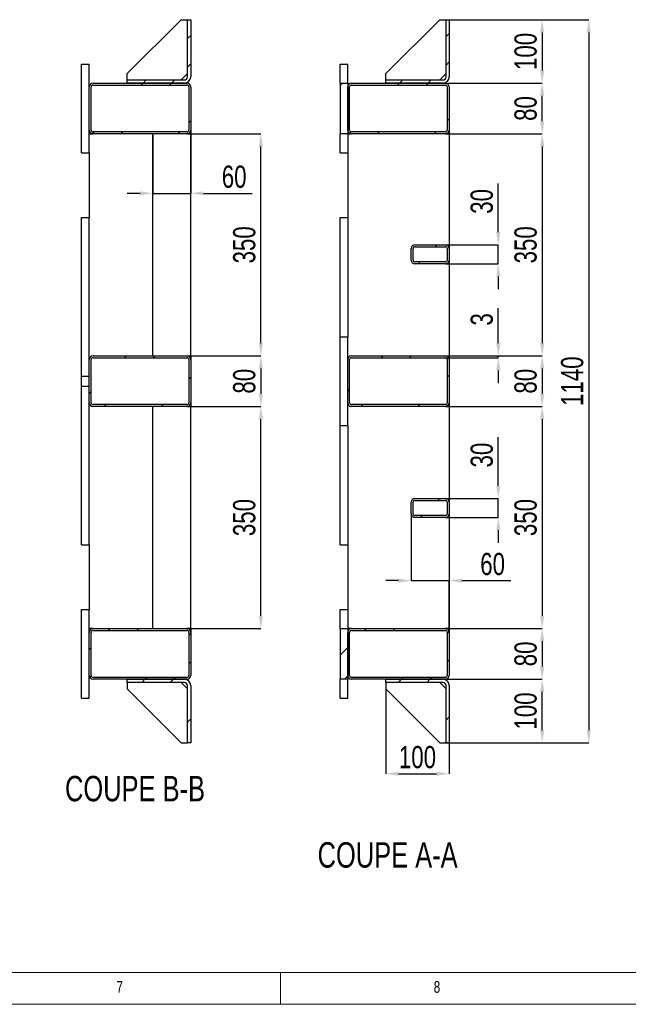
# Model space of a CAD drawing. Header units: millimetres. Extents: x 5 to 589, y 5 to 415.
# Tile 7 of 15: x 306 to 402, y 5 to 160. Entities that reach past the tile are written whole.
import ezdxf

# ---------------------------------------------------------------- set-up
doc = ezdxf.new("R2010")
doc.units = ezdxf.units.MM
doc.header["$PDSIZE"] = -1
for name, color, linetype in [('COTES', 1, 'Continuous'), ('NOTES', 6, 'Continuous'), ('TRAIT-FINS', 9, 'Continuous')]:
    doc.layers.add(name, color=color, linetype=linetype)
doc.layers.add('TRAIT-FORT', color=4, linetype='Continuous', lineweight=25)
doc.styles.add('SLDTEXTSTYLE0', font='TXT', dxfattribs={"width": 0.75})
doc.dimstyles.new('SLDDIMSTYLE0', dxfattribs={"dimtxt": 3.5, "dimasz": 2, "dimexe": 0, "dimexo": 0.0625, "dimgap": 0.875, "dimtad": 1, "dimlfac": 10, "dimrnd": 1e-09, "dimzin": 12, "dimdsep": 46, "dimtxsty": 'SLDTEXTSTYLE0', "dimsah": 1, "dimcen": 0.09, "dimadec": 0, "dimazin": 3, "dimtfac": 1, "dimtmove": 0, "dimatfit": 0, "dimfxl": 1, "dimfrac": 2, "dimtolj": 1, "dimtzin": 12, "dimarcsym": 0})
doc.dimstyles.new('SLDDIMSTYLE1', dxfattribs={"dimtxt": 3.5, "dimasz": 2, "dimexe": 0, "dimexo": 0.0625, "dimgap": 0.875, "dimtad": 1, "dimlfac": 10, "dimrnd": 1e-09, "dimzin": 12, "dimdsep": 46, "dimtxsty": 'SLDTEXTSTYLE0', "dimsah": 1, "dimcen": 0.09, "dimadec": 0, "dimazin": 3, "dimtfac": 1, "dimtofl": 0, "dimtmove": 0, "dimatfit": 3, "dimfxl": 1, "dimfrac": 2, "dimtolj": 1, "dimtzin": 12, "dimarcsym": 0})

# ---------------------------------------------------------------- blocks, each defined once
blk = doc.blocks.new('_D_38')
at = {"layer": 'COTES', "color": 0, "lineweight": -2, "transparency": 16777216}
for p, q in [((381.35, 126.75), (381.35, 134.44)), ((373.07, 124.75), (381.35, 124.75)), ((381.35, 121.75), (381.35, 124.75)), ((373.07, 121.75), (381.35, 121.75)), ((381.35, 119.75), (381.35, 117.75))]:
    blk.add_line(p, q, dxfattribs=at)
at = {"layer": 'COTES', "color": 0, "transparency": 16777216}
for points in [[(381.02, 126.75), (381.68, 126.75), (381.35, 124.75)], [(381.02, 119.75), (381.68, 119.75), (381.35, 121.75)]]:
    blk.add_solid(points, dxfattribs=at)
at = {"layer": 'Defpoints', "color": 0, "transparency": 16777216}
for p in [(373.01, 124.75), (373.01, 121.75), (381.35, 121.75)]:
    blk.add_point(p, dxfattribs=at)
at = {"layer": 'COTES', "color": 0, "transparency": 16777216, "insert": (376.98, 131.6), "char_height": 3.5, "attachment_point": 2, "rotation": 90, "style": 'SLDTEXTSTYLE0'}
blk.add_mtext('\\A1;30', dxfattribs=at)
blk = doc.blocks.new('_D_39')
at = {"layer": 'COTES', "color": 0, "lineweight": -2, "transparency": 16777216}
for p, q in [((381.35, 86.75), (381.35, 94.44)), ((373.07, 84.75), (381.35, 84.75)), ((381.35, 81.75), (381.35, 84.75)), ((373.07, 81.75), (381.35, 81.75)), ((381.35, 79.75), (381.35, 77.75))]:
    blk.add_line(p, q, dxfattribs=at)
at = {"layer": 'COTES', "color": 0, "transparency": 16777216}
for points in [[(381.02, 86.75), (381.68, 86.75), (381.35, 84.75)], [(381.02, 79.75), (381.68, 79.75), (381.35, 81.75)]]:
    blk.add_solid(points, dxfattribs=at)
at = {"layer": 'Defpoints', "color": 0, "transparency": 16777216}
for p in [(373.01, 84.75), (373.01, 81.75), (381.35, 81.75)]:
    blk.add_point(p, dxfattribs=at)
at = {"layer": 'COTES', "color": 0, "transparency": 16777216, "insert": (376.98, 91.6), "char_height": 3.5, "attachment_point": 2, "rotation": 90, "style": 'SLDTEXTSTYLE0'}
blk.add_mtext('\\A1;30', dxfattribs=at)
blk = doc.blocks.new('_D_40')
at = {"layer": 'COTES', "color": 0, "lineweight": -2, "transparency": 16777216}
for p, q in [((373.07, 150.25), (388.26, 150.25)), ((388.26, 144.25), (388.26, 148.25)), ((373.07, 142.25), (388.26, 142.25))]:
    blk.add_line(p, q, dxfattribs=at)
at = {"layer": 'COTES', "color": 0, "transparency": 16777216}
for points in [[(387.93, 148.25), (388.6, 148.25), (388.26, 150.25)], [(387.93, 144.25), (388.6, 144.25), (388.26, 142.25)]]:
    blk.add_solid(points, dxfattribs=at)
at = {"layer": 'Defpoints', "color": 0, "transparency": 16777216}
for p in [(373.01, 150.25), (388.26, 150.25), (373.01, 142.25)]:
    blk.add_point(p, dxfattribs=at)
at = {"layer": 'COTES', "color": 0, "transparency": 16777216, "insert": (383.89, 146.25), "char_height": 3.5, "attachment_point": 2, "rotation": 90, "style": 'SLDTEXTSTYLE0'}
blk.add_mtext('\\A1;80', dxfattribs=at)
blk = doc.blocks.new('_D_41')
at = {"layer": 'COTES', "color": 0, "lineweight": -2, "transparency": 16777216}
for p, q in [((373.07, 107.25), (388.26, 107.25)), ((388.26, 105.25), (388.26, 101.25)), ((373.07, 99.25), (388.26, 99.25))]:
    blk.add_line(p, q, dxfattribs=at)
at = {"layer": 'COTES', "color": 0, "transparency": 16777216}
for points in [[(387.93, 105.25), (388.6, 105.25), (388.26, 107.25)], [(387.93, 101.25), (388.6, 101.25), (388.26, 99.25)]]:
    blk.add_solid(points, dxfattribs=at)
at = {"layer": 'Defpoints', "color": 0, "transparency": 16777216}
for p in [(373.01, 107.25), (373.01, 99.25), (388.26, 99.25)]:
    blk.add_point(p, dxfattribs=at)
at = {"layer": 'COTES', "color": 0, "transparency": 16777216, "insert": (383.89, 103.25), "char_height": 3.5, "attachment_point": 2, "rotation": 90, "style": 'SLDTEXTSTYLE0'}
blk.add_mtext('\\A1;80', dxfattribs=at)
blk = doc.blocks.new('_D_42')
at = {"layer": 'COTES', "color": 0, "lineweight": -2, "transparency": 16777216}
for p, q in [((373.07, 64.25), (388.26, 64.25)), ((388.26, 62.25), (388.26, 58.25)), ((373.07, 56.25), (388.26, 56.25))]:
    blk.add_line(p, q, dxfattribs=at)
at = {"layer": 'COTES', "color": 0, "transparency": 16777216}
for points in [[(387.93, 62.25), (388.6, 62.25), (388.26, 64.25)], [(387.93, 58.25), (388.6, 58.25), (388.26, 56.25)]]:
    blk.add_solid(points, dxfattribs=at)
at = {"layer": 'Defpoints', "color": 0, "transparency": 16777216}
for p in [(373.01, 64.25), (373.01, 56.25), (388.26, 56.25)]:
    blk.add_point(p, dxfattribs=at)
at = {"layer": 'COTES', "color": 0, "transparency": 16777216, "insert": (383.89, 60.25), "char_height": 3.5, "attachment_point": 2, "rotation": 90, "style": 'SLDTEXTSTYLE0'}
blk.add_mtext('\\A1;80', dxfattribs=at)
blk = doc.blocks.new('_D_43')
at = {"layer": 'COTES', "color": 0, "lineweight": -2, "transparency": 16777216}
for p, q in [((373.07, 142.25), (388.26, 142.25)), ((388.26, 140.25), (388.26, 109.25)), ((373.07, 107.25), (388.26, 107.25))]:
    blk.add_line(p, q, dxfattribs=at)
at = {"layer": 'COTES', "color": 0, "transparency": 16777216}
for points in [[(387.93, 140.25), (388.6, 140.25), (388.26, 142.25)], [(387.93, 109.25), (388.6, 109.25), (388.26, 107.25)]]:
    blk.add_solid(points, dxfattribs=at)
at = {"layer": 'Defpoints', "color": 0, "transparency": 16777216}
for p in [(373.01, 142.25), (373.01, 107.25), (388.26, 107.25)]:
    blk.add_point(p, dxfattribs=at)
at = {"layer": 'COTES', "color": 0, "transparency": 16777216, "insert": (383.89, 124.75), "char_height": 3.5, "attachment_point": 2, "rotation": 90, "style": 'SLDTEXTSTYLE0'}
blk.add_mtext('\\A1;350', dxfattribs=at)
blk = doc.blocks.new('_D_44')
at = {"layer": 'COTES', "color": 0, "lineweight": -2, "transparency": 16777216}
for p, q in [((373.07, 99.25), (388.26, 99.25)), ((388.26, 97.25), (388.26, 66.25)), ((373.07, 64.25), (388.26, 64.25))]:
    blk.add_line(p, q, dxfattribs=at)
at = {"layer": 'COTES', "color": 0, "transparency": 16777216}
for points in [[(387.93, 97.25), (388.6, 97.25), (388.26, 99.25)], [(387.93, 66.25), (388.6, 66.25), (388.26, 64.25)]]:
    blk.add_solid(points, dxfattribs=at)
at = {"layer": 'Defpoints', "color": 0, "transparency": 16777216}
for p in [(373.01, 99.25), (373.01, 64.25), (388.26, 64.25)]:
    blk.add_point(p, dxfattribs=at)
at = {"layer": 'COTES', "color": 0, "transparency": 16777216, "insert": (383.89, 81.75), "char_height": 3.5, "attachment_point": 2, "rotation": 90, "style": 'SLDTEXTSTYLE0'}
blk.add_mtext('\\A1;350', dxfattribs=at)
blk = doc.blocks.new('_D_45')
at = {"layer": 'COTES', "color": 0, "lineweight": -2, "transparency": 16777216}
for p, q in [((381.35, 109.25), (381.35, 114.75)), ((373.07, 107.25), (381.35, 107.25)), ((381.35, 106.95), (381.35, 107.25)), ((373.07, 106.95), (381.35, 106.95)), ((381.35, 104.95), (381.35, 102.95))]:
    blk.add_line(p, q, dxfattribs=at)
at = {"layer": 'COTES', "color": 0, "transparency": 16777216}
for points in [[(381.02, 109.25), (381.68, 109.25), (381.35, 107.25)], [(381.02, 104.95), (381.68, 104.95), (381.35, 106.95)]]:
    blk.add_solid(points, dxfattribs=at)
at = {"layer": 'Defpoints', "color": 0, "transparency": 16777216}
for p in [(373.01, 107.25), (381.35, 107.25), (373.01, 106.95)]:
    blk.add_point(p, dxfattribs=at)
at = {"layer": 'COTES', "color": 0, "transparency": 16777216, "insert": (376.98, 113), "char_height": 3.5, "attachment_point": 2, "rotation": 90, "style": 'SLDTEXTSTYLE0'}
blk.add_mtext('\\A1;3', dxfattribs=at)
blk = doc.blocks.new('_D_46')
at = {"layer": 'COTES', "color": 0, "lineweight": -2, "transparency": 16777216}
for p, q in [((367.61, 82.29), (367.61, 71.81)), ((365.61, 71.81), (363.61, 71.81)), ((367.61, 71.81), (373.61, 71.81)), ((373.61, 64.31), (373.61, 71.81)), ((375.61, 71.81), (383.3, 71.81))]:
    blk.add_line(p, q, dxfattribs=at)
at = {"layer": 'COTES', "color": 0, "transparency": 16777216}
for points in [[(365.61, 72.14), (365.61, 71.48), (367.61, 71.81)], [(375.61, 72.14), (375.61, 71.48), (373.61, 71.81)]]:
    blk.add_solid(points, dxfattribs=at)
at = {"layer": 'Defpoints', "color": 0, "transparency": 16777216}
for p in [(367.61, 82.35), (373.61, 71.81), (373.61, 64.25)]:
    blk.add_point(p, dxfattribs=at)
at = {"layer": 'COTES', "color": 0, "transparency": 16777216, "insert": (380.45, 76.18), "char_height": 3.5, "attachment_point": 2, "style": 'SLDTEXTSTYLE0'}
blk.add_mtext('\\A1;60', dxfattribs=at)
blk = doc.blocks.new('_D_47')
at = {"layer": 'COTES', "color": 0, "lineweight": -2, "transparency": 16777216}
for p, q in [((363.61, 54.69), (363.61, 41.35)), ((373.61, 46.19), (373.61, 41.35)), ((365.61, 41.35), (371.61, 41.35))]:
    blk.add_line(p, q, dxfattribs=at)
at = {"layer": 'COTES', "color": 0, "transparency": 16777216}
for points in [[(365.61, 41.68), (365.61, 41.02), (363.61, 41.35)], [(371.61, 41.68), (371.61, 41.02), (373.61, 41.35)]]:
    blk.add_solid(points, dxfattribs=at)
at = {"layer": 'Defpoints', "color": 0, "transparency": 16777216}
for p in [(363.61, 54.75), (373.61, 46.25), (373.61, 41.35)]:
    blk.add_point(p, dxfattribs=at)
at = {"layer": 'COTES', "color": 0, "transparency": 16777216, "insert": (368.61, 45.73), "char_height": 3.5, "attachment_point": 2, "style": 'SLDTEXTSTYLE0'}
blk.add_mtext('\\A1;100', dxfattribs=at)
blk = doc.blocks.new('_D_48')
at = {"layer": 'COTES', "color": 0, "lineweight": -2, "transparency": 16777216}
for p, q in [((373.07, 56.25), (388.26, 56.25)), ((388.26, 48.25), (388.26, 54.25)), ((373.17, 46.25), (388.26, 46.25))]:
    blk.add_line(p, q, dxfattribs=at)
at = {"layer": 'COTES', "color": 0, "transparency": 16777216}
for points in [[(387.93, 54.25), (388.6, 54.25), (388.26, 56.25)], [(387.93, 48.25), (388.6, 48.25), (388.26, 46.25)]]:
    blk.add_solid(points, dxfattribs=at)
at = {"layer": 'Defpoints', "color": 0, "transparency": 16777216}
for p in [(373.01, 56.25), (388.26, 56.25), (373.11, 46.25)]:
    blk.add_point(p, dxfattribs=at)
at = {"layer": 'COTES', "color": 0, "transparency": 16777216, "insert": (383.89, 51.25), "char_height": 3.5, "attachment_point": 2, "rotation": 90, "style": 'SLDTEXTSTYLE0'}
blk.add_mtext('\\A1;100', dxfattribs=at)
blk = doc.blocks.new('_D_49')
at = {"layer": 'COTES', "color": 0, "lineweight": -2, "transparency": 16777216}
for p, q in [((373.67, 160.25), (388.26, 160.25)), ((388.26, 158.25), (388.26, 152.25)), ((373.07, 150.25), (388.26, 150.25))]:
    blk.add_line(p, q, dxfattribs=at)
at = {"layer": 'COTES', "color": 0, "transparency": 16777216}
for points in [[(387.93, 158.25), (388.6, 158.25), (388.26, 160.25)], [(387.93, 152.25), (388.6, 152.25), (388.26, 150.25)]]:
    blk.add_solid(points, dxfattribs=at)
at = {"layer": 'Defpoints', "color": 0, "transparency": 16777216}
for p in [(373.61, 160.25), (373.01, 150.25), (388.26, 150.25)]:
    blk.add_point(p, dxfattribs=at)
at = {"layer": 'COTES', "color": 0, "transparency": 16777216, "insert": (383.89, 155.25), "char_height": 3.5, "attachment_point": 2, "rotation": 90, "style": 'SLDTEXTSTYLE0'}
blk.add_mtext('\\A1;100', dxfattribs=at)
blk = doc.blocks.new('_D_50')
at = {"layer": 'COTES', "color": 0, "lineweight": -2, "transparency": 16777216}
for p, q in [((373.67, 160.25), (395.61, 160.25)), ((395.61, 158.25), (395.61, 48.25)), ((372.17, 46.25), (395.61, 46.25))]:
    blk.add_line(p, q, dxfattribs=at)
at = {"layer": 'COTES', "color": 0, "transparency": 16777216}
for points in [[(395.27, 158.25), (395.94, 158.25), (395.61, 160.25)], [(395.27, 48.25), (395.94, 48.25), (395.61, 46.25)]]:
    blk.add_solid(points, dxfattribs=at)
at = {"layer": 'Defpoints', "color": 0, "transparency": 16777216}
for p in [(373.61, 160.25), (372.11, 46.25), (395.61, 46.25)]:
    blk.add_point(p, dxfattribs=at)
at = {"layer": 'COTES', "color": 0, "transparency": 16777216, "insert": (391.23, 103.25), "char_height": 3.5, "attachment_point": 2, "rotation": 90, "style": 'SLDTEXTSTYLE0'}
blk.add_mtext('\\A1;1140', dxfattribs=at)
blk = doc.blocks.new('_D_51')
at = {"layer": 'COTES', "color": 0, "lineweight": -2, "transparency": 16777216}
for p, q in [((332.34, 142.25), (343.93, 142.25)), ((343.93, 109.25), (343.93, 140.25)), ((332.34, 107.25), (343.93, 107.25))]:
    blk.add_line(p, q, dxfattribs=at)
at = {"layer": 'COTES', "color": 0, "transparency": 16777216}
for points in [[(343.59, 140.25), (344.26, 140.25), (343.93, 142.25)], [(343.59, 109.25), (344.26, 109.25), (343.93, 107.25)]]:
    blk.add_solid(points, dxfattribs=at)
at = {"layer": 'Defpoints', "color": 0, "transparency": 16777216}
for p in [(332.28, 142.25), (343.93, 142.25), (332.28, 107.25)]:
    blk.add_point(p, dxfattribs=at)
at = {"layer": 'COTES', "color": 0, "transparency": 16777216, "insert": (339.55, 124.75), "char_height": 3.5, "attachment_point": 2, "rotation": 90, "style": 'SLDTEXTSTYLE0'}
blk.add_mtext('\\A1;350', dxfattribs=at)
blk = doc.blocks.new('_D_52')
at = {"layer": 'COTES', "color": 0, "lineweight": -2, "transparency": 16777216}
for p, q in [((332.34, 99.25), (343.93, 99.25)), ((343.93, 66.25), (343.93, 97.25)), ((332.34, 64.25), (343.93, 64.25))]:
    blk.add_line(p, q, dxfattribs=at)
at = {"layer": 'COTES', "color": 0, "transparency": 16777216}
for points in [[(343.59, 97.25), (344.26, 97.25), (343.93, 99.25)], [(343.59, 66.25), (344.26, 66.25), (343.93, 64.25)]]:
    blk.add_solid(points, dxfattribs=at)
at = {"layer": 'Defpoints', "color": 0, "transparency": 16777216}
for p in [(332.28, 99.25), (343.93, 99.25), (332.28, 64.25)]:
    blk.add_point(p, dxfattribs=at)
at = {"layer": 'COTES', "color": 0, "transparency": 16777216, "insert": (339.55, 81.75), "char_height": 3.5, "attachment_point": 2, "rotation": 90, "style": 'SLDTEXTSTYLE0'}
blk.add_mtext('\\A1;350', dxfattribs=at)
blk = doc.blocks.new('_D_53')
at = {"layer": 'COTES', "color": 0, "lineweight": -2, "transparency": 16777216}
for p, q in [((326.88, 142.19), (326.88, 132.87)), ((332.88, 142.19), (332.88, 132.87)), ((324.88, 132.87), (322.88, 132.87)), ((326.88, 132.87), (332.88, 132.87)), ((334.88, 132.87), (342.56, 132.87))]:
    blk.add_line(p, q, dxfattribs=at)
at = {"layer": 'COTES', "color": 0, "transparency": 16777216}
for points in [[(324.88, 133.2), (324.88, 132.54), (326.88, 132.87)], [(334.88, 133.2), (334.88, 132.54), (332.88, 132.87)]]:
    blk.add_solid(points, dxfattribs=at)
at = {"layer": 'Defpoints', "color": 0, "transparency": 16777216}
for p in [(326.88, 142.25), (332.88, 142.25), (332.88, 132.87)]:
    blk.add_point(p, dxfattribs=at)
at = {"layer": 'COTES', "color": 0, "transparency": 16777216, "insert": (339.72, 137.25), "char_height": 3.5, "attachment_point": 2, "style": 'SLDTEXTSTYLE0'}
blk.add_mtext('\\A1;60', dxfattribs=at)
blk = doc.blocks.new('_D_54')
at = {"layer": 'COTES', "color": 0, "lineweight": -2, "transparency": 16777216}
for p, q in [((332.34, 107.25), (343.93, 107.25)), ((343.93, 105.25), (343.93, 101.25)), ((332.34, 99.25), (343.93, 99.25))]:
    blk.add_line(p, q, dxfattribs=at)
at = {"layer": 'COTES', "color": 0, "transparency": 16777216}
for points in [[(343.59, 105.25), (344.26, 105.25), (343.93, 107.25)], [(343.59, 101.25), (344.26, 101.25), (343.93, 99.25)]]:
    blk.add_solid(points, dxfattribs=at)
at = {"layer": 'Defpoints', "color": 0, "transparency": 16777216}
for p in [(332.28, 107.25), (332.28, 99.25), (343.93, 99.25)]:
    blk.add_point(p, dxfattribs=at)
at = {"layer": 'COTES', "color": 0, "transparency": 16777216, "insert": (339.55, 103.25), "char_height": 3.5, "attachment_point": 2, "rotation": 90, "style": 'SLDTEXTSTYLE0'}
blk.add_mtext('\\A1;80', dxfattribs=at)

msp = doc.modelspace()

# ---------------------------------------------------------------- hatches: boundary and pattern name
at = {"layer": 'TRAIT-FINS'}
h = msp.add_hatch(dxfattribs=at)
h.set_pattern_fill('ANSI32', color=256, angle=3e-322, style=0)
edge = h.paths.add_edge_path(flags=0)
edge.add_line((332.8773, 151.2519), (332.8773, 160.2519))
edge.add_line((332.8773, 160.2519), (332.3773, 160.2519))
edge.add_line((332.3773, 160.2519), (332.3773, 151.2519))
edge.add_arc((331.8773, 151.2519), 0.5, 270, 360, ccw=False)
edge.add_line((331.8773, 150.7519), (322.8773, 150.7519))
edge.add_line((322.8773, 150.7519), (322.8773, 150.2519))
edge.add_line((322.8773, 150.2519), (331.8773, 150.2519))
edge.add_arc((331.8773, 151.2519), 1, 270, 360)
h = msp.add_hatch(dxfattribs=at)
h.set_pattern_fill('ANSI32', color=256, angle=3e-322, style=0)
edge = h.paths.add_edge_path(flags=0)
edge.add_line((373.608, 151.2519), (373.608, 160.2519))
edge.add_line((373.608, 160.2519), (373.108, 160.2519))
edge.add_line((373.108, 160.2519), (373.108, 151.2519))
edge.add_arc((372.608, 151.2519), 0.5, 270, 360, ccw=False)
edge.add_line((372.608, 150.7519), (363.608, 150.7519))
edge.add_line((363.608, 150.7519), (363.608, 150.2519))
edge.add_line((363.608, 150.2519), (372.608, 150.2519))
edge.add_arc((372.608, 151.2519), 1, 270, 360)
h = msp.add_hatch(dxfattribs=at)
h.set_pattern_fill('ANSI32', color=256, angle=3e-322, style=0)
edge = h.paths.add_edge_path(flags=0)
edge.add_line((317.4773, 142.2519), (332.2773, 142.2519))
edge.add_arc((332.2773, 142.8519), 0.6, 270, 360)
edge.add_line((332.8773, 142.8519), (332.8773, 149.6519))
edge.add_arc((332.2773, 149.6519), 0.6, 0, 90)
edge.add_line((332.2773, 150.2519), (317.4773, 150.2519))
edge.add_arc((317.4773, 149.6519), 0.6, 90, 180)
edge.add_line((316.8773, 149.6519), (316.8773, 142.8519))
edge.add_arc((317.4773, 142.8519), 0.6, 180, 270)
edge = h.paths.add_edge_path(flags=0)
edge.add_arc((332.2773, 149.6519), 0.3, 0, 90, ccw=False)
edge.add_line((332.5773, 149.6519), (332.5773, 142.8519))
edge.add_arc((332.2773, 142.8519), 0.3, 270, 360, ccw=False)
edge.add_line((332.2773, 142.5519), (317.4773, 142.5519))
edge.add_arc((317.4773, 142.8519), 0.3, 180, 270, ccw=False)
edge.add_line((317.1773, 142.8519), (317.1773, 149.6519))
edge.add_arc((317.4773, 149.6519), 0.3, 90, 180, ccw=False)
edge.add_line((317.4773, 149.9519), (332.2773, 149.9519))
h = msp.add_hatch(dxfattribs=at)
h.set_pattern_fill('ANSI32', color=256, angle=3e-322, style=0)
h.paths.add_polyline_path([(357.608, 150.2519), (356.408, 150.2519), (356.408, 142.2519), (357.608, 142.2519)], flags=0)
h = msp.add_hatch(dxfattribs=at)
h.set_pattern_fill('ANSI32', color=256, angle=3e-322, style=0)
edge = h.paths.add_edge_path(flags=0)
edge.add_line((358.208, 142.2519), (373.008, 142.2519))
edge.add_arc((373.008, 142.8519), 0.6, 270, 360)
edge.add_line((373.608, 142.8519), (373.608, 149.6519))
edge.add_arc((373.008, 149.6519), 0.6, 0, 90)
edge.add_line((373.008, 150.2519), (358.208, 150.2519))
edge.add_arc((358.208, 149.6519), 0.6, 90, 180)
edge.add_line((357.608, 149.6519), (357.608, 142.8519))
edge.add_arc((358.208, 142.8519), 0.6, 180, 270)
edge = h.paths.add_edge_path(flags=0)
edge.add_arc((373.008, 149.6519), 0.3, 0, 90, ccw=False)
edge.add_line((373.308, 149.6519), (373.308, 142.8519))
edge.add_arc((373.008, 142.8519), 0.3, 270, 360, ccw=False)
edge.add_line((373.008, 142.5519), (358.208, 142.5519))
edge.add_arc((358.208, 142.8519), 0.3, 180, 270, ccw=False)
edge.add_line((357.908, 142.8519), (357.908, 149.6519))
edge.add_arc((358.208, 149.6519), 0.3, 90, 180, ccw=False)
edge.add_line((358.208, 149.9519), (373.008, 149.9519))
h = msp.add_hatch(dxfattribs=at)
h.set_pattern_fill('ANSI32', color=256, angle=3e-322, style=0)
edge = h.paths.add_edge_path(flags=0)
edge.add_arc((368.208, 122.3519), 0.6, 180, 270)
edge.add_line((368.208, 121.7519), (373.008, 121.7519))
edge.add_arc((373.008, 122.3519), 0.6, 270, 360)
edge.add_line((373.608, 122.3519), (373.608, 124.1519))
edge.add_arc((373.008, 124.1519), 0.6, 0, 90)
edge.add_line((373.008, 124.7519), (368.208, 124.7519))
edge.add_arc((368.208, 124.1519), 0.6, 90, 180)
edge.add_line((367.608, 124.1519), (367.608, 122.3519))
edge = h.paths.add_edge_path(flags=0)
edge.add_line((373.008, 122.0519), (368.208, 122.0519))
edge.add_arc((368.208, 122.3519), 0.3, 180, 270, ccw=False)
edge.add_line((367.908, 122.3519), (367.908, 124.1519))
edge.add_arc((368.208, 124.1519), 0.3, 90, 180, ccw=False)
edge.add_line((368.208, 124.4519), (373.008, 124.4519))
edge.add_arc((373.008, 124.1519), 0.3, 0, 90, ccw=False)
edge.add_line((373.308, 124.1519), (373.308, 122.3519))
edge.add_arc((373.008, 122.3519), 0.3, 270, 360, ccw=False)
h = msp.add_hatch(dxfattribs=at)
h.set_pattern_fill('ANSI32', color=256, angle=3e-322, style=0)
edge = h.paths.add_edge_path(flags=0)
edge.add_line((317.4773, 99.2519), (332.2773, 99.2519))
edge.add_arc((332.2773, 99.8519), 0.6, 270, 360)
edge.add_line((332.8773, 99.8519), (332.8773, 106.6519))
edge.add_arc((332.2773, 106.6519), 0.6, 0, 90)
edge.add_line((332.2773, 107.2519), (317.4773, 107.2519))
edge.add_arc((317.4773, 106.6519), 0.6, 90, 180)
edge.add_line((316.8773, 106.6519), (316.8773, 99.8519))
edge.add_arc((317.4773, 99.8519), 0.6, 180, 270)
edge = h.paths.add_edge_path(flags=0)
edge.add_arc((332.2773, 106.6519), 0.3, 0, 90, ccw=False)
edge.add_line((332.5773, 106.6519), (332.5773, 99.8519))
edge.add_arc((332.2773, 99.8519), 0.3, 270, 360, ccw=False)
edge.add_line((332.2773, 99.5519), (317.4773, 99.5519))
edge.add_arc((317.4773, 99.8519), 0.3, 180, 270, ccw=False)
edge.add_line((317.1773, 99.8519), (317.1773, 106.6519))
edge.add_arc((317.4773, 106.6519), 0.3, 90, 180, ccw=False)
edge.add_line((317.4773, 106.9519), (332.2773, 106.9519))
h = msp.add_hatch(dxfattribs=at)
h.set_pattern_fill('ANSI32', color=256, angle=3e-322, style=0)
edge = h.paths.add_edge_path(flags=0)
edge.add_arc((373.008, 99.8519), 0.6, 270, 360)
edge.add_line((373.608, 99.8519), (373.608, 106.6519))
edge.add_arc((373.008, 106.6519), 0.6, 0, 90)
edge.add_line((373.008, 107.2519), (358.208, 107.2519))
edge.add_arc((358.208, 106.6519), 0.6, 90, 180)
edge.add_line((357.608, 106.6519), (357.608, 99.8519))
edge.add_arc((358.208, 99.8519), 0.6, 180, 270)
edge.add_line((358.208, 99.2519), (373.008, 99.2519))
edge = h.paths.add_edge_path(flags=0)
edge.add_line((373.308, 106.6519), (373.308, 99.8519))
edge.add_arc((373.008, 99.8519), 0.3, 270, 360, ccw=False)
edge.add_line((373.008, 99.5519), (358.208, 99.5519))
edge.add_arc((358.208, 99.8519), 0.3, 180, 270, ccw=False)
edge.add_line((357.908, 99.8519), (357.908, 106.6519))
edge.add_arc((358.208, 106.6519), 0.3, 90, 180, ccw=False)
edge.add_line((358.208, 106.9519), (373.008, 106.9519))
edge.add_arc((373.008, 106.6519), 0.3, 0, 90, ccw=False)
h = msp.add_hatch(dxfattribs=at)
h.set_pattern_fill('ANSI32', color=256, angle=3e-322, style=0)
edge = h.paths.add_edge_path(flags=0)
edge.add_arc((368.208, 82.3519), 0.6, 180, 270)
edge.add_line((368.208, 81.7519), (373.008, 81.7519))
edge.add_arc((373.008, 82.3519), 0.6, 270, 360)
edge.add_line((373.608, 82.3519), (373.608, 84.1519))
edge.add_arc((373.008, 84.1519), 0.6, 0, 90)
edge.add_line((373.008, 84.7519), (368.208, 84.7519))
edge.add_arc((368.208, 84.1519), 0.6, 90, 180)
edge.add_line((367.608, 84.1519), (367.608, 82.3519))
edge = h.paths.add_edge_path(flags=0)
edge.add_line((373.008, 82.0519), (368.208, 82.0519))
edge.add_arc((368.208, 82.3519), 0.3, 180, 270, ccw=False)
edge.add_line((367.908, 82.3519), (367.908, 84.1519))
edge.add_arc((368.208, 84.1519), 0.3, 90, 180, ccw=False)
edge.add_line((368.208, 84.4519), (373.008, 84.4519))
edge.add_arc((373.008, 84.1519), 0.3, 0, 90, ccw=False)
edge.add_line((373.308, 84.1519), (373.308, 82.3519))
edge.add_arc((373.008, 82.3519), 0.3, 270, 360, ccw=False)
h = msp.add_hatch(dxfattribs=at)
h.set_pattern_fill('ANSI32', color=256, angle=3e-322, style=0)
edge = h.paths.add_edge_path(flags=0)
edge.add_arc((317.4773, 56.8519), 0.6, 180, 270)
edge.add_line((317.4773, 56.2519), (332.2773, 56.2519))
edge.add_arc((332.2773, 56.8519), 0.6, 270, 360)
edge.add_line((332.8773, 56.8519), (332.8773, 63.6519))
edge.add_arc((332.2773, 63.6519), 0.6, 0, 90)
edge.add_line((332.2773, 64.2519), (317.4773, 64.2519))
edge.add_arc((317.4773, 63.6519), 0.6, 90, 180)
edge.add_line((316.8773, 63.6519), (316.8773, 56.8519))
edge = h.paths.add_edge_path(flags=0)
edge.add_arc((332.2773, 63.6519), 0.3, 0, 90, ccw=False)
edge.add_line((332.5773, 63.6519), (332.5773, 56.8519))
edge.add_arc((332.2773, 56.8519), 0.3, 270, 360, ccw=False)
edge.add_line((332.2773, 56.5519), (317.4773, 56.5519))
edge.add_arc((317.4773, 56.8519), 0.3, 180, 270, ccw=False)
edge.add_line((317.1773, 56.8519), (317.1773, 63.6519))
edge.add_arc((317.4773, 63.6519), 0.3, 90, 180, ccw=False)
edge.add_line((317.4773, 63.9519), (332.2773, 63.9519))
h = msp.add_hatch(dxfattribs=at)
h.set_pattern_fill('ANSI32', color=256, angle=3e-322, style=0)
h.paths.add_polyline_path([(357.608, 64.2519), (356.408, 64.2519), (356.408, 56.2519), (357.608, 56.2519)], flags=0)
h = msp.add_hatch(dxfattribs=at)
h.set_pattern_fill('ANSI32', color=256, angle=3e-322, style=0)
edge = h.paths.add_edge_path(flags=0)
edge.add_arc((358.208, 56.8519), 0.6, 180, 270)
edge.add_line((358.208, 56.2519), (373.008, 56.2519))
edge.add_arc((373.008, 56.8519), 0.6, 270, 360)
edge.add_line((373.608, 56.8519), (373.608, 63.6519))
edge.add_arc((373.008, 63.6519), 0.6, 0, 90)
edge.add_line((373.008, 64.2519), (358.208, 64.2519))
edge.add_arc((358.208, 63.6519), 0.6, 90, 180)
edge.add_line((357.608, 63.6519), (357.608, 56.8519))
edge = h.paths.add_edge_path(flags=0)
edge.add_arc((373.008, 63.6519), 0.3, 0, 90, ccw=False)
edge.add_line((373.308, 63.6519), (373.308, 56.8519))
edge.add_arc((373.008, 56.8519), 0.3, 270, 360, ccw=False)
edge.add_line((373.008, 56.5519), (358.208, 56.5519))
edge.add_arc((358.208, 56.8519), 0.3, 180, 270, ccw=False)
edge.add_line((357.908, 56.8519), (357.908, 63.6519))
edge.add_arc((358.208, 63.6519), 0.3, 90, 180, ccw=False)
edge.add_line((358.208, 63.9519), (373.008, 63.9519))
h = msp.add_hatch(dxfattribs=at)
h.set_pattern_fill('ANSI32', color=256, angle=3e-322, style=0)
edge = h.paths.add_edge_path(flags=0)
edge.add_line((332.8773, 46.2519), (332.8773, 55.2519))
edge.add_arc((331.8773, 55.2519), 1, 0, 90)
edge.add_line((331.8773, 56.2519), (322.8773, 56.2519))
edge.add_line((322.8773, 56.2519), (322.8773, 55.7519))
edge.add_line((322.8773, 55.7519), (331.8773, 55.7519))
edge.add_arc((331.8773, 55.2519), 0.5, 0, 90, ccw=False)
edge.add_line((332.3773, 55.2519), (332.3773, 46.2519))
edge.add_line((332.3773, 46.2519), (332.8773, 46.2519))
h = msp.add_hatch(dxfattribs=at)
h.set_pattern_fill('ANSI32', color=256, angle=3e-322, style=0)
edge = h.paths.add_edge_path(flags=0)
edge.add_line((373.608, 46.2519), (373.608, 55.2519))
edge.add_arc((372.608, 55.2519), 1, 0, 90)
edge.add_line((372.608, 56.2519), (363.608, 56.2519))
edge.add_line((363.608, 56.2519), (363.608, 55.7519))
edge.add_line((363.608, 55.7519), (372.608, 55.7519))
edge.add_arc((372.608, 55.2519), 0.5, 0, 90, ccw=False)
edge.add_line((373.108, 55.2519), (373.108, 46.2519))
edge.add_line((373.108, 46.2519), (373.608, 46.2519))

# ---------------------------------------------------------------- linework, layer by layer
at = {"lineweight": 18}
for p, q in [((10, 10), (584, 10)), ((347, 5), (347, 10)), ((5, 5), (589, 5))]:
    msp.add_line(p, q, dxfattribs=at)
at = {"layer": 'TRAIT-FORT', "lineweight": 25}
for p, q in [((322.8773, 151.7519), (331.3773, 160.2519)), ((331.3773, 160.2519), (332.3773, 160.2519)), ((332.3773, 160.2519), (332.8773, 160.2519)), ((332.3773, 151.2519), (332.3773, 160.2519)), ((332.8773, 160.2519), (332.8773, 151.2519)), ((363.608, 151.7519), (372.108, 160.2519)), ((372.108, 160.2519), (373.108, 160.2519)), ((373.108, 151.2519), (373.108, 160.2519)), ((373.108, 160.2519), (373.608, 160.2519)), ((373.608, 160.2519), (373.608, 151.2519)), ((315.6773, 139.2519), (315.6773, 153.2519)), ((315.6773, 153.2519), (316.8773, 153.2519)), ((316.8773, 149.6519), (316.8773, 153.2519)), ((356.408, 150.2519), (356.408, 153.2519)), ((356.408, 153.2519), (357.608, 153.2519)), ((357.608, 150.2519), (357.608, 153.2519)), ((322.8773, 150.7519), (322.8773, 151.7519)), ((322.8773, 150.2519), (322.8773, 150.7519)), ((322.8773, 150.7519), (331.8773, 150.7519)), ((332.3773, 151.7519), (331.3773, 150.7519)), ((363.608, 150.7519), (363.608, 151.7519)), ((363.608, 150.2519), (363.608, 150.7519)), ((363.608, 150.7519), (372.608, 150.7519)), ((373.108, 151.7519), (372.108, 150.7519)), ((316.8773, 142.8519), (316.8773, 149.6519)), ((317.1773, 142.8519), (317.1773, 149.6519)), ((317.4773, 150.2519), (332.2773, 150.2519)), ((317.4773, 149.9519), (332.2773, 149.9519)), ((331.8773, 150.2519), (322.8773, 150.2519)), ((332.5773, 149.6519), (332.5773, 142.8519)), ((332.8773, 149.6519), (332.8773, 142.8519)), ((356.408, 150.2519), (356.408, 142.2519)), ((356.408, 150.2519), (357.608, 150.2519)), ((357.608, 150.2519), (357.608, 142.2519)), ((357.608, 142.8519), (357.608, 149.6519)), ((357.908, 142.8519), (357.908, 149.6519)), ((358.208, 150.2519), (373.008, 150.2519)), ((358.208, 149.9519), (373.008, 149.9519)), ((372.608, 150.2519), (363.608, 150.2519)), ((373.308, 149.6519), (373.308, 142.8519)), ((373.608, 149.6519), (373.608, 142.8519)), ((316.8773, 139.2519), (316.8773, 142.8519)), ((332.8773, 142.8519), (332.8773, 142.2519)), ((373.608, 142.8519), (373.608, 142.2519)), ((316.8773, 142.2519), (317.4773, 142.2519)), ((332.2773, 142.5519), (317.4773, 142.5519)), ((332.2773, 142.2519), (317.4773, 142.2519)), ((326.8773, 107.2519), (326.8773, 142.2519)), ((332.8773, 142.2519), (332.2773, 142.2519)), ((332.8773, 107.2519), (332.8773, 142.2519)), ((357.608, 142.2519), (356.408, 142.2519)), ((356.408, 139.2519), (356.408, 142.2519)), ((357.608, 142.2519), (357.608, 110.2519)), ((357.608, 142.2519), (358.208, 142.2519)), ((373.008, 142.5519), (358.208, 142.5519)), ((373.008, 142.2519), (358.208, 142.2519)), ((373.008, 142.2519), (373.608, 142.2519)), ((373.608, 142.2519), (373.608, 124.1519)), ((315.6773, 139.2519), (316.8773, 139.2519)), ((316.8773, 139.2519), (316.8773, 129.0519)), ((356.408, 139.2519), (357.608, 139.2519)), ((315.6773, 129.0519), (316.8773, 129.0519)), ((315.6773, 104.0519), (315.6773, 129.0519)), ((316.8773, 106.6519), (316.8773, 129.0519)), ((356.408, 110.2519), (356.408, 129.0519)), ((356.408, 129.0519), (357.608, 129.0519)), ((368.208, 124.7519), (373.008, 124.7519)), ((368.208, 124.4519), (373.008, 124.4519)), ((367.608, 122.3519), (367.608, 124.1519)), ((367.908, 122.3519), (367.908, 124.1519)), ((373.308, 124.1519), (373.308, 122.3519)), ((373.608, 124.1519), (373.608, 122.3519)), ((373.008, 122.0519), (368.208, 122.0519)), ((373.008, 121.7519), (368.208, 121.7519)), ((373.608, 122.3519), (373.608, 106.6519)), ((356.408, 96.2519), (356.408, 110.2519)), ((356.408, 110.2519), (357.608, 110.2519)), ((357.608, 106.6519), (357.608, 110.2519)), ((317.4773, 107.2519), (332.2773, 107.2519)), ((332.2773, 107.2519), (332.8773, 107.2519)), ((332.8773, 107.2519), (332.8773, 106.6519)), ((358.208, 107.2519), (373.008, 107.2519)), ((316.8773, 99.8519), (316.8773, 106.6519)), ((317.1773, 99.8519), (317.1773, 106.6519)), ((317.4773, 106.9519), (332.2773, 106.9519)), ((332.5773, 106.6519), (332.5773, 99.8519)), ((332.8773, 106.6519), (332.8773, 99.8519)), ((357.608, 99.8519), (357.608, 106.6519)), ((357.908, 99.8519), (357.908, 106.6519)), ((358.208, 106.9519), (373.008, 106.9519)), ((373.308, 106.6519), (373.308, 99.8519)), ((373.608, 106.6519), (373.608, 99.8519)), ((315.6773, 104.0519), (316.8773, 104.0519)), ((315.6773, 102.4519), (315.6773, 104.0519)), ((315.6773, 77.4519), (315.6773, 102.4519)), ((315.6773, 102.4519), (316.8773, 102.4519)), ((316.8773, 77.4519), (316.8773, 99.8519)), ((332.2773, 99.5519), (317.4773, 99.5519)), ((332.8773, 99.8519), (332.8773, 99.2519)), ((357.608, 96.2519), (357.608, 99.8519)), ((373.008, 99.5519), (358.208, 99.5519)), ((373.608, 99.8519), (373.608, 84.1519)), ((332.2773, 99.2519), (317.4773, 99.2519)), ((326.8773, 64.2519), (326.8773, 99.2519)), ((332.8773, 99.2519), (332.2773, 99.2519)), ((332.8773, 64.2519), (332.8773, 99.2519)), ((373.008, 99.2519), (358.208, 99.2519)), ((356.408, 96.2519), (357.608, 96.2519)), ((356.408, 77.4519), (356.408, 96.2519)), ((357.608, 96.2519), (357.608, 64.2519)), ((367.608, 82.3519), (367.608, 84.1519)), ((367.908, 82.3519), (367.908, 84.1519)), ((368.208, 84.7519), (373.008, 84.7519)), ((368.208, 84.4519), (373.008, 84.4519)), ((373.308, 84.1519), (373.308, 82.3519)), ((373.608, 84.1519), (373.608, 82.3519)), ((373.608, 82.3519), (373.608, 64.2519)), ((373.008, 82.0519), (368.208, 82.0519)), ((373.008, 81.7519), (368.208, 81.7519)), ((315.6773, 77.4519), (316.8773, 77.4519)), ((316.8773, 77.4519), (316.8773, 67.2519)), ((356.408, 77.4519), (357.608, 77.4519)), ((315.6773, 53.2519), (315.6773, 67.2519)), ((315.6773, 67.2519), (316.8773, 67.2519)), ((316.8773, 63.6519), (316.8773, 67.2519)), ((356.408, 64.2519), (356.408, 67.2519)), ((356.408, 67.2519), (357.608, 67.2519)), ((317.4773, 64.2519), (316.8773, 64.2519)), ((317.4773, 64.2519), (332.2773, 64.2519)), ((317.4773, 63.9519), (332.2773, 63.9519)), ((332.8773, 64.2519), (332.2773, 64.2519)), ((332.8773, 64.2519), (332.8773, 63.6519)), ((356.408, 64.2519), (356.408, 56.2519)), ((356.408, 64.2519), (357.608, 64.2519)), ((357.608, 64.2519), (357.608, 56.2519)), ((358.208, 64.2519), (357.608, 64.2519)), ((358.208, 64.2519), (373.008, 64.2519)), ((358.208, 63.9519), (373.008, 63.9519)), ((373.608, 64.2519), (373.008, 64.2519)), ((373.608, 64.2519), (373.608, 63.6519)), ((316.8773, 56.8519), (316.8773, 63.6519)), ((317.1773, 56.8519), (317.1773, 63.6519)), ((332.5773, 63.6519), (332.5773, 56.8519)), ((332.8773, 63.6519), (332.8773, 56.8519)), ((357.608, 56.8519), (357.608, 63.6519)), ((357.908, 56.8519), (357.908, 63.6519)), ((373.308, 63.6519), (373.308, 56.8519)), ((373.608, 63.6519), (373.608, 56.8519)), ((316.8773, 53.2519), (316.8773, 56.8519)), ((332.2773, 56.5519), (317.4773, 56.5519)), ((332.2773, 56.2519), (317.4773, 56.2519)), ((322.8773, 55.7519), (322.8773, 56.2519)), ((322.8773, 56.2519), (331.8773, 56.2519)), ((357.608, 56.2519), (356.408, 56.2519)), ((356.408, 53.2519), (356.408, 56.2519)), ((357.608, 53.2519), (357.608, 56.2519)), ((373.008, 56.5519), (358.208, 56.5519)), ((373.008, 56.2519), (358.208, 56.2519)), ((363.608, 55.7519), (363.608, 56.2519)), ((363.608, 56.2519), (372.608, 56.2519)), ((331.8773, 55.7519), (322.8773, 55.7519)), ((322.8773, 55.7519), (322.8773, 54.7519)), ((322.8773, 54.7519), (331.3773, 46.2519)), ((332.3773, 54.7519), (331.3773, 55.7519)), ((332.3773, 46.2519), (332.3773, 55.2519)), ((332.8773, 55.2519), (332.8773, 46.2519)), ((372.608, 55.7519), (363.608, 55.7519)), ((363.608, 55.7519), (363.608, 54.7519)), ((363.608, 54.7519), (372.108, 46.2519)), ((373.108, 54.7519), (372.108, 55.7519)), ((373.108, 46.2519), (373.108, 55.2519)), ((373.608, 55.2519), (373.608, 46.2519)), ((315.6773, 53.2519), (316.8773, 53.2519)), ((356.408, 53.2519), (357.608, 53.2519)), ((331.3773, 46.2519), (332.3773, 46.2519)), ((332.8773, 46.2519), (332.3773, 46.2519)), ((372.108, 46.2519), (373.108, 46.2519)), ((373.608, 46.2519), (373.108, 46.2519))]:
    msp.add_line(p, q, dxfattribs=at)
for centre, radius, start, end in [((331.8773, 151.2519), 0.5, 270, 0), ((331.8773, 151.2519), 1, 270, 0), ((372.608, 151.2519), 1, 270, 0), ((372.608, 151.2519), 0.5, 270, 0), ((317.4773, 149.6519), 0.6, 90, 180), ((317.4773, 149.6519), 0.3, 90, 180), ((332.2773, 149.6519), 0.6, 0, 90), ((332.2773, 149.6519), 0.3, 0, 90), ((358.208, 149.6519), 0.6, 90, 180), ((358.208, 149.6519), 0.3, 90, 180), ((373.008, 149.6519), 0.6, 0, 90), ((373.008, 149.6519), 0.3, 0, 90), ((317.4773, 142.8519), 0.6, 180, 270), ((317.4773, 142.8519), 0.3, 180, 270), ((332.2773, 142.8519), 0.6, 270, 0), ((332.2773, 142.8519), 0.3, 270, 0), ((358.208, 142.8519), 0.6, 180, 270), ((358.208, 142.8519), 0.3, 180, 270), ((373.008, 142.8519), 0.6, 270, 0), ((373.008, 142.8519), 0.3, 270, 0), ((368.208, 124.1519), 0.6, 90, 180), ((368.208, 124.1519), 0.3, 90, 180), ((373.008, 124.1519), 0.6, 0, 90), ((373.008, 124.1519), 0.3, 0, 90), ((368.208, 122.3519), 0.6, 180, 270), ((368.208, 122.3519), 0.3, 180, 270), ((373.008, 122.3519), 0.6, 270, 0), ((373.008, 122.3519), 0.3, 270, 0), ((317.4773, 106.6519), 0.6, 90, 180), ((332.2773, 106.6519), 0.6, 0, 90), ((358.208, 106.6519), 0.6, 90, 180), ((373.008, 106.6519), 0.6, 0, 90), ((317.4773, 106.6519), 0.3, 90, 180), ((332.2773, 106.6519), 0.3, 0, 90), ((358.208, 106.6519), 0.3, 90, 180), ((373.008, 106.6519), 0.3, 0, 90), ((317.4773, 99.8519), 0.6, 180, 270), ((317.4773, 99.8519), 0.3, 180, 270), ((332.2773, 99.8519), 0.6, 270, 0), ((332.2773, 99.8519), 0.3, 270, 0), ((358.208, 99.8519), 0.6, 180, 270), ((358.208, 99.8519), 0.3, 180, 270), ((373.008, 99.8519), 0.6, 270, 0), ((373.008, 99.8519), 0.3, 270, 0), ((368.208, 84.1519), 0.6, 90, 180), ((368.208, 84.1519), 0.3, 90, 180), ((373.008, 84.1519), 0.6, 0, 90), ((373.008, 84.1519), 0.3, 0, 90), ((368.208, 82.3519), 0.6, 180, 270), ((368.208, 82.3519), 0.3, 180, 270), ((373.008, 82.3519), 0.6, 270, 0), ((373.008, 82.3519), 0.3, 270, 0), ((317.4773, 63.6519), 0.6, 90, 180), ((317.4773, 63.6519), 0.3, 90, 180), ((332.2773, 63.6519), 0.6, 0, 90), ((332.2773, 63.6519), 0.3, 0, 90), ((358.208, 63.6519), 0.6, 90, 180), ((358.208, 63.6519), 0.3, 90, 180), ((373.008, 63.6519), 0.6, 0, 90), ((373.008, 63.6519), 0.3, 0, 90), ((317.4773, 56.8519), 0.6, 180, 270), ((317.4773, 56.8519), 0.3, 180, 270), ((331.8773, 55.2519), 1, 0, 90), ((332.2773, 56.8519), 0.6, 270, 0), ((332.2773, 56.8519), 0.3, 270, 0), ((358.208, 56.8519), 0.6, 180, 270), ((358.208, 56.8519), 0.3, 180, 270), ((372.608, 55.2519), 1, 0, 90), ((373.008, 56.8519), 0.6, 270, 0), ((373.008, 56.8519), 0.3, 270, 0), ((331.8773, 55.2519), 0.5, 0, 90), ((372.608, 55.2519), 0.5, 0, 90)]:
    msp.add_arc(centre, radius, start, end, dxfattribs=at)

# ---------------------------------------------------------------- texts
at = {"layer": 'NOTES', "style": 'SLDTEXTSTYLE0'}
for s, insert, char_height, attachment_point in [('COUPE B-B', (324.0954, 41.0126), 4, 2), ('COUPE A-A', (363.9046, 30.5545), 4, 2), ('7', (321.1667, 8.668), 1.8521, 1), ('8', (371.1667, 8.668), 1.8521, 1)]:
    msp.add_mtext(s, dxfattribs=dict(at, insert=insert, char_height=char_height, attachment_point=attachment_point))

# ---------------------------------------------------------------- dimensions: what is measured, and where the dimension line sits
at = {"layer": 'COTES'}
for base, p1, p2, dimstyle, picture, middle in [((395.608, 46.2519), (373.608, 160.2519), (372.108, 46.2519), 'SLDDIMSTYLE1', '_D_50', (395.608, 103.2519)), ((388.2643, 150.2519), (373.608, 160.2519), (373.008, 150.2519), 'SLDDIMSTYLE1', '_D_49', (388.2643, 155.2519)), ((388.2643, 150.2519), (373.008, 142.2519), (373.008, 150.2519), 'SLDDIMSTYLE1', '_D_40', (388.2643, 146.2519)), ((343.9262, 142.2519), (332.2773, 107.2519), (332.2773, 142.2519), 'SLDDIMSTYLE1', '_D_51', (343.9262, 124.7519)), ((388.2643, 107.2519), (373.008, 142.2519), (373.008, 107.2519), 'SLDDIMSTYLE1', '_D_43', (388.2643, 124.7519)), ((381.3506, 121.7519), (373.008, 124.7519), (373.008, 121.7519), 'SLDDIMSTYLE0', '_D_38', (381.3506, 131.5957)), ((381.3506, 107.2519), (373.008, 106.9519), (373.008, 107.2519), 'SLDDIMSTYLE0', '_D_45', (381.3506, 113.0019)), ((343.9262, 99.2519), (332.2773, 107.2519), (332.2773, 99.2519), 'SLDDIMSTYLE0', '_D_54', (343.9262, 103.2519)), ((388.2643, 99.2519), (373.008, 107.2519), (373.008, 99.2519), 'SLDDIMSTYLE1', '_D_41', (388.2643, 103.2519)), ((343.9262, 99.2519), (332.2773, 64.2519), (332.2773, 99.2519), 'SLDDIMSTYLE1', '_D_52', (343.9262, 81.7519)), ((388.2643, 64.2519), (373.008, 99.2519), (373.008, 64.2519), 'SLDDIMSTYLE1', '_D_44', (388.2643, 81.7519)), ((381.3506, 81.7519), (373.008, 84.7519), (373.008, 81.7519), 'SLDDIMSTYLE0', '_D_39', (381.3506, 91.5957)), ((388.2643, 56.2519), (373.008, 64.2519), (373.008, 56.2519), 'SLDDIMSTYLE1', '_D_42', (388.2643, 60.2519)), ((388.2643, 56.2519), (373.108, 46.2519), (373.008, 56.2519), 'SLDDIMSTYLE1', '_D_48', (388.2643, 51.2519))]:
    dim = msp.add_linear_dim(base=base, p1=p1, p2=p2, angle=90, dimstyle=dimstyle, dxfattribs=at)
    dim.commit()
    dim.dimension.update_dxf_attribs({"geometry": picture, "text_midpoint": middle, "dimtype": 160})
for base, p1, p2, dimstyle, picture, middle in [((332.8773, 132.8708), (326.8773, 142.2519), (332.8773, 142.2519), 'SLDDIMSTYLE0', '_D_53', (339.7211, 132.8708)), ((373.608, 71.8084), (367.608, 82.3519), (373.608, 64.2519), 'SLDDIMSTYLE0', '_D_46', (380.4518, 71.8084)), ((373.608, 41.3506), (363.608, 54.7519), (373.608, 46.2519), 'SLDDIMSTYLE1', '_D_47', (368.608, 41.3506))]:
    dim = msp.add_linear_dim(base=base, p1=p1, p2=p2, dimstyle=dimstyle, dxfattribs=at)
    dim.commit()
    dim.dimension.update_dxf_attribs({"geometry": picture, "text_midpoint": middle, "dimtype": 160})

doc.saveas('drawing.dxf')
